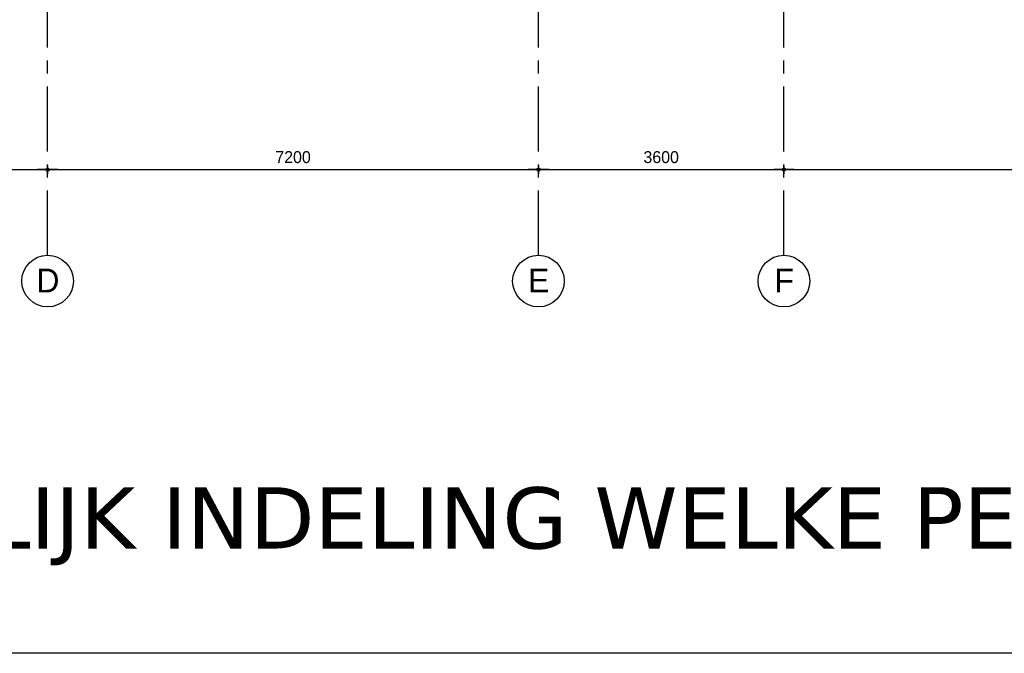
# Model space of a CAD drawing. Header units: millimetres. Extents: x 111285 to 237437, y -9513 to 52045.
# Tile 91 of 256: x 147673 to 162115, y -9513 to -211. Entities that reach past the tile are written whole.
import ezdxf
from ezdxf.enums import TextEntityAlignment as Align

# ---------------------------------------------------------------- set-up
doc = ezdxf.new("R2010")
doc.units = ezdxf.units.MM
doc.header["$LTSCALE"] = 100
doc.linetypes.add('CENTER', pattern=[50.8, 31.75, -6.35, 6.35, -6.35])
doc.layers.get('0').update_dxf_attribs({"color": 252})
doc.layers.get('Defpoints').update_dxf_attribs({"color": 252})
for name, color, linetype in [('0-HOOFDSTRAMIEN', 1, 'CENTER'), ('0-maatlijn', 252, 'Continuous'), ('0-text-35', 252, 'Continuous')]:
    doc.layers.add(name, color=color, linetype=linetype)
doc.layers.add('OTH 160 HULP NON PLOT', color=252, linetype='Continuous', plot=False)
doc.styles.add('UNI', font='txt')
doc.styles.add('UNI-100-3_5', font='txt', dxfattribs={"height": 350})
doc.styles.add('verdana', font='verdana.ttf')
doc.dimstyles.new('UNI-50-3_5', dxfattribs={"dimscale": 50, "dimtxt": 3.5, "dimasz": 1, "dimexe": 0, "dimexo": 0, "dimgap": 0, "dimtad": 0, "dimrnd": 1, "dimdsep": 46, "dimtxsty": 'UNI', "dimblk": 'DIMPUNT', "dimcen": -3, "dimdle": 5, "dimse1": 1, "dimse2": 1, "dimclrd": 1, "dimclre": 1, "dimclrt": 3, "dimadec": 0, "dimazin": 0, "dimtfac": 2.285714, "dimtix": 1, "dimtmove": 2, "dimatfit": 3, "dimldrblk": 'DIMPUNT', "dimfxl": 0, "dimtvp": 1, "dimtolj": 1, "dimarcsym": 0})

# ---------------------------------------------------------------- blocks, each defined once
blk = doc.blocks.new('DIMPUNT')
at = {"color": 1}
for p, q in [((-3, 0), (3, 0)), ((0, 0), (0, 1.199215)), ((0, -1.199215), (0, 0))]:
    blk.add_line(p, q, dxfattribs=at)
blk.add_circle((0, 0), 0.456811, dxfattribs=at)
blk = doc.blocks.new('*D436')
at = {"layer": '0-maatlijn', "color": 1, "lineweight": -2, "transparency": 16777216}
blk.add_line((14450, -3006), (21550, -3006), dxfattribs=at)
at = {"layer": 'Defpoints', "color": 0, "transparency": 16777216}
for p in [(21600, -3006), (14400, -4264), (21600, -4264)]:
    blk.add_point(p, dxfattribs=at)
at = {"layer": '0-maatlijn', "color": 1, "lineweight": -2, "transparency": 16777216, "xscale": 50, "yscale": 50, "zscale": 50, "rotation": 180}
blk.add_blockref('DIMPUNT', (14400, -3006), dxfattribs=at)
at = {"layer": '0-maatlijn', "color": 1, "lineweight": -2, "transparency": 16777216, "xscale": 50, "yscale": 50, "zscale": 50}
blk.add_blockref('DIMPUNT', (21600, -3006), dxfattribs=at)
at = {"layer": '0-maatlijn', "color": 3, "transparency": 16777216, "insert": (18000, -2824), "char_height": 175, "attachment_point": 5, "style": 'UNI'}
blk.add_mtext('\\A1;7200', dxfattribs=at)
blk = doc.blocks.new('*D437')
at = {"layer": '0-maatlijn', "color": 1, "lineweight": -2, "transparency": 16777216}
blk.add_line((21650, -3006), (28750, -3006), dxfattribs=at)
at = {"layer": 'Defpoints', "color": 0, "transparency": 16777216}
for p in [(28800, -3006), (21600, -4264), (28800, -4264)]:
    blk.add_point(p, dxfattribs=at)
at = {"layer": '0-maatlijn', "color": 1, "lineweight": -2, "transparency": 16777216, "xscale": 50, "yscale": 50, "zscale": 50, "rotation": 180}
blk.add_blockref('DIMPUNT', (21600, -3006), dxfattribs=at)
at = {"layer": '0-maatlijn', "color": 1, "lineweight": -2, "transparency": 16777216, "xscale": 50, "yscale": 50, "zscale": 50}
blk.add_blockref('DIMPUNT', (28800, -3006), dxfattribs=at)
at = {"layer": '0-maatlijn', "color": 3, "transparency": 16777216, "insert": (25200, -2824), "char_height": 175, "attachment_point": 5, "style": 'UNI'}
blk.add_mtext('\\A1;7200', dxfattribs=at)
blk = doc.blocks.new('*D438')
at = {"layer": '0-maatlijn', "color": 1, "lineweight": -2, "transparency": 16777216}
blk.add_line((28850, -3006), (32350, -3006), dxfattribs=at)
at = {"layer": 'Defpoints', "color": 0, "transparency": 16777216}
for p in [(32400, -3006), (28800, -4264), (32400, -4264)]:
    blk.add_point(p, dxfattribs=at)
at = {"layer": '0-maatlijn', "color": 1, "lineweight": -2, "transparency": 16777216, "xscale": 50, "yscale": 50, "zscale": 50, "rotation": 180}
blk.add_blockref('DIMPUNT', (28800, -3006), dxfattribs=at)
at = {"layer": '0-maatlijn', "color": 1, "lineweight": -2, "transparency": 16777216, "xscale": 50, "yscale": 50, "zscale": 50}
blk.add_blockref('DIMPUNT', (32400, -3006), dxfattribs=at)
at = {"layer": '0-maatlijn', "color": 3, "transparency": 16777216, "insert": (30600, -2824), "char_height": 175, "attachment_point": 5, "style": 'UNI'}
blk.add_mtext('\\A1;3600', dxfattribs=at)
blk = doc.blocks.new('*D439')
at = {"layer": '0-maatlijn', "color": 1, "lineweight": -2, "transparency": 16777216}
blk.add_line((32450, -3006), (39550, -3006), dxfattribs=at)
at = {"layer": 'Defpoints', "color": 0, "transparency": 16777216}
for p in [(39600, -3006), (32400, -4264), (39600, -4264)]:
    blk.add_point(p, dxfattribs=at)
at = {"layer": '0-maatlijn', "color": 1, "lineweight": -2, "transparency": 16777216, "xscale": 50, "yscale": 50, "zscale": 50, "rotation": 180}
blk.add_blockref('DIMPUNT', (32400, -3006), dxfattribs=at)
at = {"layer": '0-maatlijn', "color": 1, "lineweight": -2, "transparency": 16777216, "xscale": 50, "yscale": 50, "zscale": 50}
blk.add_blockref('DIMPUNT', (39600, -3006), dxfattribs=at)
at = {"layer": '0-maatlijn', "color": 3, "transparency": 16777216, "insert": (36000, -2824), "char_height": 175, "attachment_point": 5, "style": 'UNI'}
blk.add_mtext('\\A1;7200', dxfattribs=at)
blk = doc.blocks.new('U-STRAMIEN')
at = {"layer": '0-HOOFDSTRAMIEN', "ltscale": 0.3}
for points in [[(21600, -4264), (21600, 47464)], [(28800, -4264), (28800, 47464)], [(32400, -4264), (32400, 47464)]]:
    blk.add_lwpolyline(points, dxfattribs=at)
at = {"layer": '0-HOOFDSTRAMIEN', "color": 1, "linetype": 'Continuous'}
for centre in [(21600, -4642.659), (28800, -4642.659), (32400, -4642.659)]:
    blk.add_circle(centre, 378.659, dxfattribs=at)
at = {"layer": '0-text-35', "style": 'UNI-100-3_5'}
for s, p in [('D', (21604.789, -4634.008)), ('E', (28804.789, -4634.008)), ('F', (32404.789, -4634.008))]:
    blk.add_text(s, height=350, dxfattribs=at).set_placement(p, align=Align.MIDDLE)
at = {"layer": '0-maatlijn'}
for base, p1, p2, picture, middle in [((21600, -3006.145), (14400, -4264), (21600, -4264), '*D436', (18000, -2824.319)), ((28800, -3006.145), (21600, -4264), (28800, -4264), '*D437', (25200, -2824.319)), ((32400, -3006.145), (28800, -4264), (32400, -4264), '*D438', (30600, -2824.319)), ((39600, -3006.145), (32400, -4264), (39600, -4264), '*D439', (36000, -2824.319))]:
    dim = blk.add_linear_dim(base=base, p1=p1, p2=p2, dimstyle='UNI-50-3_5', dxfattribs=at)
    dim.commit()
    dim.dimension.update_dxf_attribs({"geometry": picture, "text_midpoint": middle})

msp = doc.modelspace()

# ---------------------------------------------------------------- linework, layer by layer
at = {"layer": 'OTH 160 HULP NON PLOT'}
msp.add_lwpolyline([(111285, 52045), (237437, 52045), (237437, -9513), (111285, -9513)], close=True, dxfattribs=at)
msp.add_lwpolyline([(111285, 52045), (237437, 52045), (237437, -9513), (111285, -9513)], close=True, dxfattribs=at)

# ---------------------------------------------------------------- block references
at = {"layer": '0-HOOFDSTRAMIEN'}
msp.add_blockref('U-STRAMIEN', (126482, 594), dxfattribs=at)

# ---------------------------------------------------------------- texts
at = {"insert": (120829, -7075), "char_height": 900, "width": 79891.57, "attachment_point": 1, "style": 'verdana'}
msp.add_mtext('{\\C7;WEERGEGEVEN IS DE TOEKOMSTIGE TIJDELIJK INDELING WELKE PER MEDIO FEBRUARI 2014 GEREALISEERD ZAL ZIJN. }', dxfattribs=at)

doc.saveas('drawing.dxf')
